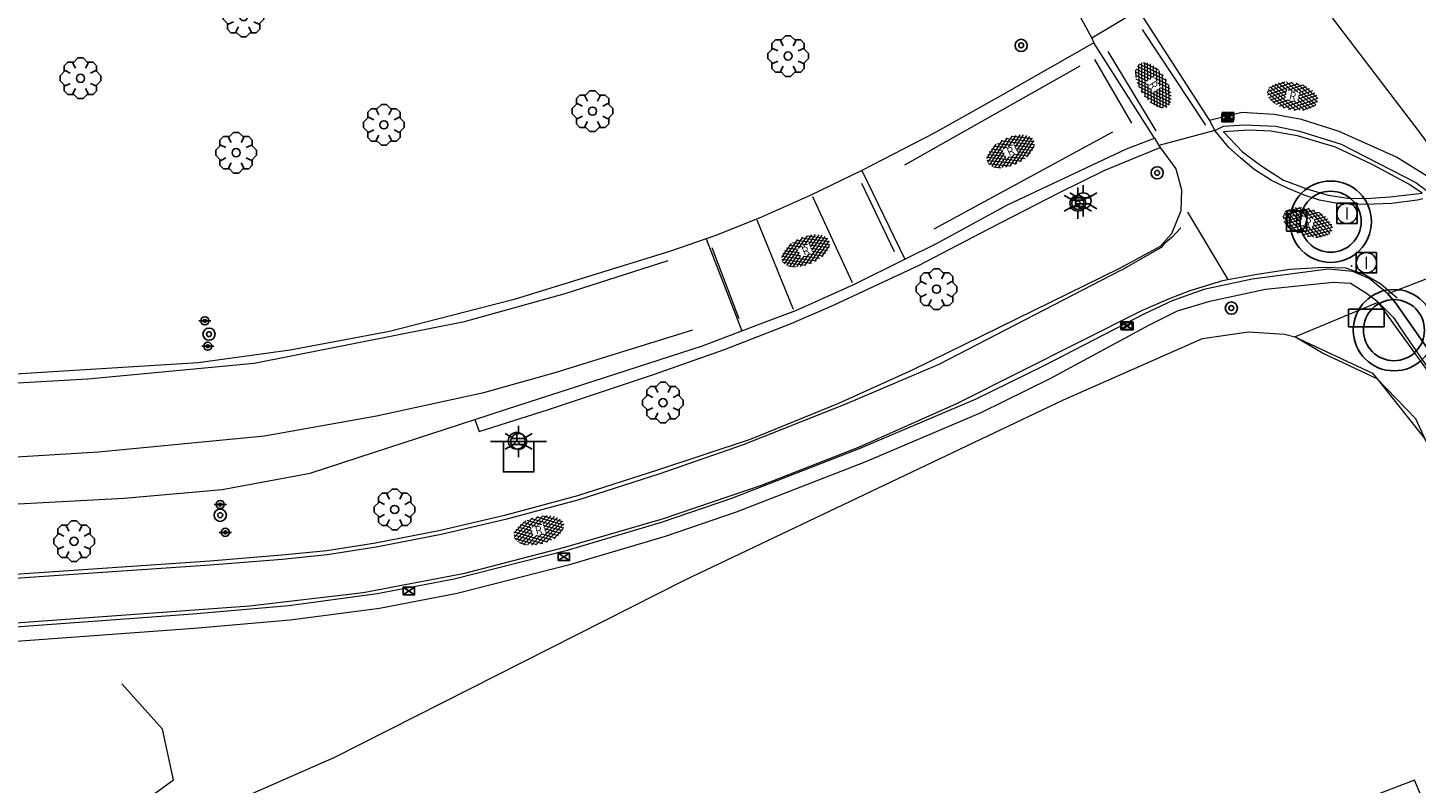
# Model space of a CAD drawing. Header units: metres. Extents: x 181682 to 183922, y 386244 to 387136.
# Tile 27 of 62: x 182674 to 182742, y 386565 to 386603. Entities that reach past the tile are written whole.
import ezdxf
from ezdxf.enums import TextEntityAlignment as Align

# ---------------------------------------------------------------- set-up
doc = ezdxf.new("R2010")
doc.units = ezdxf.units.M
for name, color, linetype, lineweight in [('B-WE-GR-BOOM-S', 251, 'Continuous', 25), ('B-WE-GR-HAAG-G', 251, 'GR-HAAG1', 13), ('B-WE-GW-TALUD_TEEN-G', 251, 'Continuous', 18), ('B-WE-KL-ET_LS_OV_LICHTMAST-S', 251, 'Continuous', 25), ('B-WE-KL-WATER_PUT-S', 251, 'Continuous', 25), ('B-WE-OG-TOPOGRAFIE_BEBOUWING_LUIFEL-GV', 251, 'Continuous', 18), ('B-WE-OG-TOPOGRAFIE_TERREIN_GROEN-GV', 251, 'Continuous', 18), ('B-WE-OG-TOPOGRAFIE_WEG_BERM-GV', 251, 'Continuous', 18), ('B-WE-OG-TOPOGRAFIE_WEG_RIJWEG-GV', 251, 'Continuous', 18), ('B-WE-OG-TOPOGRAFIE_WEG_RIJWEG-SV', 251, 'Continuous', 25), ('B-WE-OG-TOPOGRAFIE_WEG_RIJWIELPAD-G', 251, 'Continuous', 18), ('B-WE-OG-TOPOGRAFIE_WEG_RIJWIELPAD-GV', 251, 'Continuous', 18), ('B-WE-OG-TOPOGRAFIE_WEG_RIJWIELPAD-SV', 251, 'Continuous', 25), ('B-WE-RI-DRAINAGE_PUT-S', 251, 'Continuous', 25), ('B-WE-RI-GWA_RIOOLPUT_INSPECTIEPUT-S', 251, 'Continuous', 25), ('B-WE-RI-HWA_KOLK-S', 251, 'Continuous', 25), ('B-WE-VH-GOOT-G', 251, 'Continuous', 25), ('B-WE-VW-BEWEGWIJZERING_DRAAGCONSTRUCTIE-S', 251, 'Continuous', 25), ('B-WE-VW-MARKERING-G', 251, 'Continuous', 18), ('B-WE-VW-VERKEERSTEKEN_BORD-S', 251, 'Continuous', 25), ('B-WE-VW-VERKEERSTEKEN_DRAAGCONSTRUCTIE-S', 251, 'Continuous', 25)]:
    doc.layers.add(name, color=color, linetype=linetype, lineweight=lineweight)
doc.layers.add('B-WE-IE-MEUBILAIR_WEGMEUBILAIR-S', color=251, linetype='Continuous')
doc.styles.add('NLCS-ISO', font='NLCS-ISO.ttf')
doc.linetypes.add('GR-HAAG1', pattern='A,6,[176,NLCS.SHX,S=0.125,R=0,X=0,Y=0],-2', length=8)

# ---------------------------------------------------------------- blocks, each defined once
blk = doc.blocks.new('SIE-WEG_WEGWIJZER-SO')
for q in [(-0.292, -0.292), (0, 0.412), (0.292, -0.292)]:
    blk.add_line((0, 0), q)
blk.add_circle((0, 0), 0.413)
blk = doc.blocks.new('SVW-VERKEERSTEKEN_BORD_ANWB-SO')
blk.add_line((-1.375, 0), (1.375, 0))
at = {"flags": 128}
blk.add_lwpolyline([(-0.75, 0), (-0.75, -1.5), (0.75, -1.5), (0.75, 0)], close=True, dxfattribs=at)
blk = doc.blocks.new('SIE-WEG_VERKEERSBORD_ROND-SO')
for radius in [0.3, 0.3, 0.12]:
    blk.add_circle((0, 0), radius)
blk = doc.blocks.new('SKL-ET_OV_KAST_ALGEMEEN-SO')
for p, q in [((-0.912, 0.442), (0.838, 0.442)), ((-0.912, -0.433), (-0.912, 0.442)), ((0.838, 0.442), (0.838, -0.433)), ((0.838, -0.433), (-0.912, -0.433))]:
    blk.add_line(p, q)
blk = doc.blocks.new('B-SIE-WEG_LICHTMAST-SO')
at = {"ltscale": 0.1}
for p, q in [((0, 0.386), (0, 0.772)), ((-0.334, 0.193), (-0.668, 0.386)), ((0.334, 0.193), (0.668, 0.386)), ((-0.334, -0.193), (-0.668, -0.386)), ((0, -0.386), (0, -0.772)), ((0.334, -0.193), (0.668, -0.386))]:
    blk.add_line(p, q, dxfattribs=at)
at = {"flags": 128}
for points in [[(-0.354, 0.152), (0.354, 0.152)], [(-0.354, -0.152), (0.354, -0.152)]]:
    blk.add_lwpolyline(points, dxfattribs=at)
at = {"ltscale": 0.1}
blk.add_circle((0, 0), 0.386, dxfattribs=at)
at = {"style": 'NLCS-ISO'}
blk.add_attdef('TYPE', text='', height=0.549, dxfattribs=at).set_placement((0, 0.772), align=Align.BOTTOM_CENTER)
blk = doc.blocks.new('SIE-WEG_VERKEERSBORD_PAAL-SO')
blk.add_line((-0.3, 0), (0.3, 0))
for radius in [0.2, 0.0745]:
    blk.add_circle((0, 0), radius)
blk = doc.blocks.new('B-SRI-KOLK_COMBINATIE-SO')
for p, q in [((-0.28125, 0), (0.28125, 0.375)), ((0.28125, 0), (-0.28125, 0.375))]:
    blk.add_line(p, q)
at = {"flags": 128}
blk.add_lwpolyline([(-0.28125, 0), (0.28125, 0), (0.28125, 0.375), (-0.28125, 0.375)], close=True, dxfattribs=at)
blk = doc.blocks.new('SRI-PUT_INSPECTIE-SO')
at = {"lineweight": -3, "flags": 128}
blk.add_lwpolyline([(-0.497, -0.493), (0.503, -0.493), (0.503, 0.507), (-0.497, 0.507)], close=True, dxfattribs=at)
at = {"lineweight": -3, "ltscale": 1.5}
blk.add_circle((0.003, 0.007), 0.5, dxfattribs=at)
at = {"ltscale": 0.1, "style": 'NLCS-ISO'}
blk.add_text('I', height=0.625, dxfattribs=at).set_placement((0.002, 0.005), align=Align.MIDDLE_CENTER)
blk = doc.blocks.new('SRI-DRAIN_PUT-SO')
at = {"lineweight": -3}
for radius in [2, 1.5]:
    blk.add_circle((0, 0), radius, dxfattribs=at)
blk = doc.blocks.new('SGR-BOOM_01')
at = {"layer": 'B-WE-GR-BOOM-S'}
for points in [[(-0.33, 0.795, 0), (-0.619, 0.795, 0), (-0.795, 0.619, 0), (-0.795, 0.33, 0)], [(0.25, 0.5, 0), (0.375, 0.75, 0), (0.125, 1, 0), (-0.125, 1, 0), (-0.375, 0.75, 0), (-0.25, 0.5, 0)], [(0.795, 0.33, 0), (0.795, 0.619, 0), (0.619, 0.795, 0), (0.33, 0.795, 0)], [(-0.5, 0.25, 0), (-0.75, 0.375, 0), (-1, 0.125, 0), (-1, -0.125, 0), (-0.75, -0.375, 0), (-0.5, -0.25, 0)], [(0.5, -0.25, 0), (0.75, -0.375, 0), (1, -0.125, 0), (1, 0.125, 0), (0.75, 0.375, 0), (0.5, 0.25, 0)], [(-0.795, -0.33, 0), (-0.795, -0.619, 0), (-0.619, -0.795, 0), (-0.33, -0.795, 0)], [(-0.25, -0.5, 0), (-0.375, -0.75, 0), (-0.125, -1, 0), (0.125, -1, 0), (0.375, -0.75, 0), (0.25, -0.5, 0)], [(0.33, -0.795, 0), (0.619, -0.795, 0), (0.795, -0.619, 0), (0.795, -0.33, 0)]]:
    blk.add_polyline3d(points, dxfattribs=at)
blk.add_circle((0, 0), 0.2, dxfattribs=at)
blk.add_circle((0, 0), 0.2, dxfattribs=at)
blk = doc.blocks.new('SVH-GESLOTEN-SO')
at = {"linetype": 'Continuous', "lineweight": 0}
for p, q in [((-1.68, -0.04), (-0.187, 0.872)), ((-1.662, 0.121), (0.021, -0.906)), ((-1.627, -0.236), (0.185, 0.871)), ((-1.622, 0.221), (-0.666, 0.805)), ((-1.577, 0.296), (0.358, -0.886)), ((-1.517, -0.397), (-0.449, 0.256)), ((-1.445, 0.442), (-0.449, -0.166)), ((-1.368, -0.532), (-0.449, 0.03)), ((-1.277, 0.567), (-0.449, 0.062)), ((-1.076, 0.672), (-0.449, 0.289)), ((-0.845, 0.758), (-0.103, 0.304)), ((-0.579, 0.824), (0.271, 0.304)), ((-0.441, -0.875), (1.54, 0.336)), ((-0.37, 0.304), (0.499, 0.836)), ((-0.277, 0.865), (1.6, -0.282)), ((-0.119, -0.904), (1.639, 0.17)), ((0, 0.304), (0.772, 0.776)), ((0.078, 0.876), (1.67, -0.096)), ((0.371, 0.302), (1.012, 0.695)), ((0.371, 0.075), (1.22, 0.595)), ((0.371, -0.152), (1.397, 0.476)), ((0.371, 0.243), (1.481, -0.434)), ((0.371, 0.015), (1.32, -0.566)), ((0.52, 0.832), (1.65, 0.141)), ((-1.673, -0.099), (-0.392, -0.882)), ((-1.453, -0.461), (-1.037, -0.716)), ((-1.184, -0.647), (-0.449, -0.198)), ((-0.969, -0.743), (-0.244, -0.3)), ((-0.722, -0.819), (0.127, -0.3)), ((-0.23, -0.3), (0.65, -0.837)), ((0.143, -0.3), (0.905, -0.766)), ((0.268, -0.895), (1.676, -0.035)), ((0.371, -0.212), (1.128, -0.675)), ((0.798, -0.8), (1.571, -0.327))]:
    blk.add_line(p, q, dxfattribs=at)
at = {"linetype": 'Continuous', "lineweight": 0, "style": 'NLCS-ISO'}
blk.add_text('R', height=0.54, dxfattribs=at).set_placement((0, 0), align=Align.MIDDLE_CENTER)

msp = doc.modelspace()

# ---------------------------------------------------------------- linework, layer by layer
at = {"layer": 'B-WE-GR-HAAG-G'}
for points in [[(182705.977, 386575.365, 25.958), (182724.563, 386584.218, 26.337), (182731.4, 386587.235, 26.352), (182733.657, 386587.555, 26.403), (182735.422, 386587.437, 26.433), (182735.922, 386587.31, 26.455)], [(182735.922, 386587.31, 26.455), (182739.754, 386585.52, 26.019), (182739.975, 386585.242, 26.041), (182742.317, 386582.302, 26.277), (182743.373, 386580.049, 26.27), (182749.362, 386567.274, 26.231), (182758.056, 386548.521, 25.804), (182763.716, 386536.377, 25.639), (182769.216, 386523.086, 25.561)], [(182652.299, 386550.633, 24.517), (182688.757, 386566.662, 24.699), (182705.977, 386575.365, 25.958)]]:
    msp.add_polyline3d(points, dxfattribs=at)
at = {"layer": 'B-WE-GW-TALUD_TEEN-G'}
msp.add_polyline3d([(182555.06, 386521.678, 24.841), (182583.15, 386531.672, 25.419), (182615.097, 386543.277, 25.548), (182635.901, 386549.746, 25.9), (182647.99, 386552.723, 25.956), (182665.774, 386557.607, 25.765), (182676.04, 386562.064, 25.612), (182680.83, 386565.545, 25.667), (182680.293, 386568.034, 25.829), (182678.296, 386570.263, 25.673)], dxfattribs=at)
at = {"layer": 'B-WE-KL-WATER_PUT-S'}
msp.add_point((182738.718, 386590.796, 26.758), dxfattribs=at)
at = {"layer": 'B-WE-OG-TOPOGRAFIE_BEBOUWING_LUIFEL-GV'}
msp.add_polyline3d([(182742.908, 386562.927, 0), (182742.737, 386563.334, 0), (182741.814, 386565.528, 0), (182735.649, 386563.174, 0), (182736.037, 386562.095, 0), (182729.145, 386559.586, 0), (182729.956, 386557.36, 0), (182730.132, 386556.878, 0), (182730.132, 386556.877, 0), (182730.937, 386557.17, 0), (182730.76, 386557.655, 0), (182730.605, 386558.081, 0), (182734.012, 386559.322, 0), (182734.165, 386558.902, 0), (182734.346, 386558.404, 0), (182734.348, 386558.399, 0), (182737.019, 386559.372, 0)], dxfattribs=at)
at = {"layer": 'B-WE-OG-TOPOGRAFIE_TERREIN_GROEN-GV'}
msp.add_line((182735.922, 386587.31, 26.455), (182740.025, 386589.024, 26.837), dxfattribs=at)
msp.add_polyline3d([(182787.333, 386481.401, 0), (182770.762, 386517.927, 0), (182761.776, 386540.168, 0), (182760.821, 386542.531, 0), (182743.373, 386580.049, 0), (182741.872, 386583.277, 0), (182739.975, 386585.242, 0), (182737.292, 386586.51, 0), (182735.922, 386587.31, 26.455)], dxfattribs=at)
at = {"layer": 'B-WE-OG-TOPOGRAFIE_WEG_BERM-GV'}
msp.add_polyline3d([(182733.362, 386596.403, 27.023), (182734.252, 386595.734, 27.062), (182735.368, 386595.008, 27.04), (182736.576, 386594.564, 27.045), (182737.563, 386594.274, 27.04), (182738.542, 386594.119, 27.04), (182739.452, 386594.117, 27.089), (182740.593, 386594.2, 27.089), (182742.183, 386594.376, 27.133), (182741.528, 386594.814, 27.078), (182739.729, 386595.788, 27.106), (182737.933, 386596.64, 27.04), (182736.066, 386597.19, 27.007), (182734.757, 386597.419, 26.996), (182733.678, 386597.469, 27.007), (182732.431, 386597.386, 27.018), (182733.362, 386596.403, 27.023)], dxfattribs=at)
at = {"layer": 'B-WE-OG-TOPOGRAFIE_WEG_RIJWEG-GV'}
for p, q in [((182728.143, 386603.3, 27.035), (182725.959, 386601.994, 26.991)), ((182728.347, 386603.194, 27.035), (182731.743, 386597.952, 26.893)), ((182725.959, 386601.994, 26.991), (182726.059, 386601.755, 26.975)), ((182729.04, 386597.068, 26.931), (182726.059, 386601.755, 26.975)), ((182732.007, 386597.453, 26.886), (182729.244, 386596.721, 26.872)), ((182731.743, 386597.952, 26.893), (182732.007, 386597.453, 26.886)), ((182729.04, 386597.068, 26.931), (182729.244, 386596.721, 26.872)), ((182714.659, 386595.493, 26.76), (182716.769, 386591.126, 26.689)), ((182707, 386592.127, 26.6), (182708.764, 386587.61, 26.518))]:
    msp.add_line(p, q, dxfattribs=at)
for points in [[(182745.536, 386592.75, 27.013), (182745.314, 386593.073, 27.02), (182744.03, 386594.772, 27.036), (182743.85, 386594.946, 27.02), (182742.081, 386597.333, 27.044), (182737.147, 386603.823, 27.188), (182735.024, 386606.471, 27.228), (182734.544, 386606.984, 27.173), (182733.619, 386607.076, 27.184), (182733.091, 386606.671, 27.166)], [(182726.059, 386601.755, 26.975), (182721.567, 386599.206, 26.92), (182718.21, 386597.329, 26.843), (182714.659, 386595.493, 26.76)], [(182742.76, 386594.237, 26.952), (182743.213, 386594.465, 26.988), (182742.452, 386595.189, 26.959), (182740.92, 386596.134, 26.959), (182738.106, 386597.4, 26.931), (182736.25, 386597.989, 26.921), (182734.92, 386598.245, 26.94), (182733.318, 386598.332, 26.95), (182731.743, 386597.952, 26.893)], [(182732.007, 386597.453, 26.886), (182732.423, 386597.673, 26.891), (182733.479, 386597.725, 26.864), (182734.972, 386597.673, 26.88), (182736.155, 386597.412, 26.897), (182738.204, 386596.776, 26.919), (182741.875, 386594.895, 26.957), (182742.76, 386594.237, 26.952)], [(182716.769, 386591.126, 26.689), (182718.385, 386591.926, 26.712), (182721.784, 386593.776, 26.741), (182727.659, 386596.545, 26.874), (182729.04, 386597.068, 26.931)], [(182695.632, 386583.246, 26.251), (182695.847, 386582.653, 26.297), (182699.262, 386583.748, 26.337), (182704.413, 386585.462, 26.425), (182707.898, 386586.684, 26.477), (182711.183, 386587.963, 26.605), (182713.261, 386588.865, 26.661), (182717.434, 386590.817, 26.697), (182720.898, 386592.622, 26.737), (182724.361, 386594.407, 26.805), (182726.564, 386595.485, 26.833), (182728.074, 386596.102, 26.857), (182729.317, 386596.62, 26.868)], [(182714.659, 386595.493, 26.76), (182712.122, 386594.254, 26.736), (182709.601, 386593.142, 26.691), (182707.425, 386592.275, 26.619), (182707, 386592.127, 26.6)], [(182707, 386592.127, 26.6), (182705.204, 386591.504, 26.522), (182697.572, 386589.144, 26.435), (182691.436, 386587.574, 26.391), (182686.561, 386586.665, 26.32), (182682.037, 386586.035, 26.288), (182668.538, 386585.199, 26.128), (182662.088, 386584.612, 26.05), (182659.252, 386584.291, 26.04), (182655.624, 386583.696, 25.997)], [(182708.764, 386587.61, 26.518), (182709.789, 386588.004, 26.554), (182711.408, 386588.609, 26.59), (182714.258, 386589.883, 26.652), (182716.769, 386591.126, 26.689)], [(182695.632, 386583.246, 26.251), (182697.188, 386583.753, 26.279), (182706.826, 386586.866, 26.449), (182708.764, 386587.61, 26.518)], [(182657.043, 386577.675, 25.793), (182665.836, 386578.714, 25.881), (182678.397, 386579.391, 25.959), (182683.226, 386579.808, 26.087), (182687.539, 386580.619, 26.158), (182690.709, 386581.64, 26.164), (182695.632, 386583.246, 26.251)]]:
    msp.add_polyline3d(points, dxfattribs=at)
at = {"layer": 'B-WE-OG-TOPOGRAFIE_WEG_RIJWIELPAD-G'}
msp.add_polyline3d([(182760.343, 386559.197, 26.183), (182753.317, 386570.018, 26.445), (182744.798, 386582.411, 26.705), (182740.025, 386589.024, 26.837)], dxfattribs=at)
at = {"layer": 'B-WE-OG-TOPOGRAFIE_WEG_RIJWIELPAD-GV'}
msp.add_line((182729.244, 386596.721, 26.872), (182729.317, 386596.62, 26.868), dxfattribs=at)
for points in [[(182705.414, 386635.394, 27.417), (182705.596, 386635.195, 27.414), (182709.243, 386630.247, 27.342), (182713.401, 386624.474, 27.303), (182716.336, 386619.74, 27.199), (182718.76, 386615.293, 27.173), (182723.005, 386607.435, 27.043), (182725.959, 386601.994, 26.991)], [(182742.216, 386594.096, 26.959), (182741.954, 386594.028, 26.963), (182740.676, 386593.868, 27.012), (182739.82, 386593.834, 26.924), (182739.03, 386593.81, 26.919), (182738.119, 386593.852, 26.886), (182737.143, 386594.036, 26.908), (182736.383, 386594.271, 26.902), (182735.567, 386594.623, 26.897), (182734.783, 386595, 26.891), (182733.92, 386595.556, 26.897), (182733.267, 386596.105, 26.891), (182732.68, 386596.622, 26.891), (182732.007, 386597.453, 26.886)], [(182729.317, 386596.62, 26.868), (182730.086, 386595.573, 26.832), (182730.358, 386594.544, 26.792), (182730.333, 386593.508, 26.762), (182729.862, 386592.373, 26.795), (182729.312, 386591.76, 26.773), (182727.307, 386590.676, 26.718)], [(182727.307, 386590.676, 26.718), (182717.133, 386585.671, 26.487), (182713.512, 386584.03, 26.399), (182709.164, 386582.263, 26.278), (182704.662, 386580.771, 26.256), (182700.687, 386579.497, 26.168), (182697.097, 386578.528, 26.146), (182693.944, 386577.8, 26.113), (182690.756, 386577.169, 26.058), (182688.356, 386576.797, 26.047), (182686.148, 386576.576, 26.036), (182682.615, 386576.289, 25.882), (182672.29, 386575.582, 25.816), (182665.68, 386575.118, 25.739), (182660.858, 386574.585, 25.695), (182657.688, 386574.086, 25.623)], [(182740.486, 386589.436, 26.827), (182739.581, 386590.182, 26.827), (182738.78, 386590.523, 26.817), (182737.564, 386590.645, 26.808), (182733.835, 386590.15, 26.691), (182731.459, 386589.631, 26.681), (182729.896, 386589.09, 26.671), (182728.546, 386588.447, 26.625)], [(182669.959, 386572.122, 25.735), (182681.839, 386572.992, 25.908), (182686.567, 386573.401, 25.994), (182690.944, 386573.984, 26.052), (182694.771, 386574.714, 26.092), (182700.355, 386576.141, 26.167), (182704.999, 386577.518, 26.213), (182708.492, 386578.712, 26.241), (182714.815, 386581.175, 26.391), (182720.521, 386583.602, 26.454), (182723.912, 386585.265, 26.552), (182728.787, 386587.908, 26.663), (182730.171, 386588.583, 26.72), (182731.757, 386589.06, 26.691), (182734.495, 386589.66, 26.749), (182737.813, 386590.006, 26.798), (182738.664, 386589.948, 26.866), (182739.454, 386589.453, 26.817), (182739.953, 386589.078, 26.834), (182740.025, 386589.024, 26.837)], [(182740.486, 386589.436, 26.827), (182740.643, 386589.496, 26.828), (182742.598, 386590.239, 26.839), (182742.81, 386590.377, 26.852)], [(182740.025, 386589.024, 26.837), (182740.78, 386588.26, 0), (182741.258, 386587.543, 0), (182756.43, 386565.591, 0), (182767.47, 386548.071, 0), (182767.95, 386548.361, 0), (182773.498, 386539.072, 0), (182774.153, 386537.92, 0)], [(182728.546, 386588.447, 26.625), (182723.594, 386585.889, 26.552), (182720.23, 386584.239, 26.454), (182714.551, 386581.823, 26.391), (182708.252, 386579.37, 26.241), (182704.786, 386578.185, 26.213), (182700.168, 386576.816, 26.167), (182694.618, 386575.398, 26.092), (182690.832, 386574.675, 26.052), (182686.49, 386574.097, 25.994), (182681.784, 386573.69, 25.908), (182669.913, 386572.821, 25.735), (182662.324, 386572.378, 25.655), (182660.698, 386572.135, 25.597), (182657.992, 386571.774, 25.551), (182654.787, 386571.118, 25.511), (182646.198, 386569.061, 25.454), (182641.872, 386567.682, 25.419), (182637.133, 386566.053, 25.402), (182634.327, 386564.956, 25.379)]]:
    msp.add_polyline3d(points, dxfattribs=at)
at = {"layer": 'B-WE-VH-GOOT-G'}
msp.add_polyline3d([(182740.486, 386589.436, 26.827), (182740.878, 386588.98, 26.729), (182748.684, 386577.829, 26.594), (182753.335, 386571.076, 26.421), (182760.699, 386559.653, 26.186)], dxfattribs=at)
at = {"layer": 'B-WE-VW-MARKERING-G'}
for p, q in [((182728.429, 386602.41, 26.971), (182731.541, 386597.715, 26.873)), ((182726.082, 386600.947, 26.933), (182727.911, 386597.82, 26.859)), ((182729.115, 386597.431, 26.869), (182726.756, 386601.339, 26.96)), ((182716.762, 386595.772, 26.778), (182725.389, 386600.635, 26.954)), ((182726.973, 386597.375, 26.825), (182718.193, 386592.605, 26.758)), ((182716.252, 386591.498, 26.702), (182714.66, 386594.841, 26.739)), ((182712.236, 386594.217, 26.744), (182714.174, 386589.985, 26.7)), ((182711.29, 386588.651, 26.661), (182709.517, 386593.054, 26.722)), ((182708.62, 386588.201, 26.544), (182707.306, 386591.688, 26.627))]:
    msp.add_line(p, q, dxfattribs=at)
for points in [[(182730.66, 386593.438, 26.817), (182732.64, 386590.128, 26.778), (182732.641, 386590.126, 26.778)], [(182730.322, 386592.675, 26.714), (182729.878, 386592.196, 26.702), (182729.532, 386591.894, 26.692), (182729.363, 386591.706, 26.686), (182727.44, 386590.613, 26.661), (182727.364, 386590.574, 26.66), (182718.43, 386585.946, 26.499), (182713.821, 386583.994, 26.409), (182708.825, 386582.008, 26.348), (182704.723, 386580.581, 26.256), (182700.744, 386579.305, 26.168), (182697.146, 386578.334, 26.146), (182693.986, 386577.604, 26.113), (182690.791, 386576.972, 26.058), (182688.381, 386576.599, 26.047), (182686.166, 386576.377, 26.036), (182682.63, 386576.09, 25.882), (182672.304, 386575.382, 25.816)], [(182509.383, 386527.701, 25.608), (182509.581, 386527.783, 25.608), (182532.166, 386537.088, 25.556), (182550.772, 386544.497, 25.554), (182578.017, 386555.456, 25.597), (182598.708, 386563.757, 25.595), (182617.773, 386571.319, 25.689), (182628.559, 386575.517, 25.746), (182629.09, 386575.723, 25.749), (182639.246, 386579.441, 25.887), (182648.419, 386581.962, 25.923), (182657.769, 386583.704, 25.995), (182668.273, 386584.767, 26.129), (182676.612, 386585.249, 26.194), (182684.798, 386586.019, 26.308), (182695.13, 386588.063, 26.395), (182700.078, 386589.441, 26.518), (182705.144, 386591.063, 26.534)], [(182669.901, 386573.021, 25.735), (182684.56, 386574.091, 25.942), (182690.145, 386574.743, 26.002), (182695.142, 386575.704, 26.059), (182700.052, 386576.978, 26.164), (182704.864, 386578.362, 26.24), (182709.767, 386580.032, 26.342), (182714.54, 386581.912, 26.382), (182719.328, 386584.035, 26.448), (182728.449, 386588.621, 26.611), (182728.531, 386588.662, 26.612), (182729.768, 386589.2, 26.637), (182730.788, 386589.584, 26.647), (182732.39, 386590.082, 26.672), (182732.64, 386590.128, 26.675), (182734.072, 386590.393, 26.693), (182735.69, 386590.632, 26.733), (182737.348, 386590.74, 26.749), (182738.415, 386590.697, 26.75), (182739.366, 386590.377, 26.768), (182740.153, 386589.917, 26.763), (182740.643, 386589.496, 26.747), (182740.957, 386589.226, 26.737)], [(182511.639, 386524.763, 25.486), (182534.315, 386534.028, 25.451), (182555.157, 386542.474, 25.539), (182575.931, 386550.708, 25.508), (182578.648, 386551.793, 25.515), (182607.308, 386563.211, 25.54), (182619.09, 386567.895, 25.581), (182630.307, 386572.313, 25.655), (182632.746, 386573.273, 25.671), (182640.429, 386576.032, 25.732), (182649.395, 386578.473, 25.803), (182658.294, 386580.174, 25.945), (182668.528, 386581.136, 26.015), (182677.142, 386581.658, 26.09), (182685.295, 386582.442, 26.224), (182690.802, 386583.438, 26.331), (182696.072, 386584.57, 26.308), (182699.583, 386585.556, 26.397), (182706.354, 386587.657, 26.482)]]:
    msp.add_polyline3d(points, dxfattribs=at)

# ---------------------------------------------------------------- block references
at = {"layer": 'B-WE-GR-BOOM-S'}
for p in [(182684.273, 386603.05, 25.339), (182711.031, 386601.112, 26.471), (182676.258, 386600.018, 25.351), (182701.419, 386598.401, 26.195), (182691.168, 386597.73, 25.879), (182683.907, 386596.361, 25.717), (182718.323, 386589.655, 26.462), (182704.881, 386584.08, 26.533), (182691.695, 386578.828, 20.925), (182675.942, 386577.266, 26.033)]:
    msp.add_blockref('SGR-BOOM_01', p, dxfattribs=at)
at = {"layer": 'B-WE-IE-MEUBILAIR_WEGMEUBILAIR-S'}
msp.add_blockref('SKL-ET_OV_KAST_ALGEMEEN-SO', (182739.478, 386588.238, 26.747), dxfattribs=at)
at = {"layer": 'B-WE-KL-ET_LS_OV_LICHTMAST-S'}
for p in [(182725.535, 386593.997, 0), (182725.267, 386593.877, 26.945), (182697.789, 386582.171, 26.312)]:
    msp.add_blockref('B-SIE-WEG_LICHTMAST-SO', p, dxfattribs=at)
at = {"layer": 'B-WE-OG-TOPOGRAFIE_WEG_RIJWEG-SV'}
for p, xscale, yscale, rotation in [((182728.983, 386599.685, 26.952), 0.7499999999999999, 0.7499999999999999, 302.4569522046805), ((182735.83, 386599.154, 27.02), 0.75, 0.75, 349.1048863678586), ((182721.964, 386596.441, 26.827), 0.7500000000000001, 0.7500000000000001, 25.2353995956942), ((182711.894, 386591.552, 26.641), 0.75, 0.75, 23.80202658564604)]:
    msp.add_blockref('SVH-GESLOTEN-SO', p, dxfattribs=dict(at, xscale=xscale, yscale=yscale, rotation=rotation))
at = {"layer": 'B-WE-OG-TOPOGRAFIE_WEG_RIJWIELPAD-SV', "xscale": 0.75, "yscale": 0.75}
for p, rotation in [((182736.568, 386592.95, 26.843), 342.8178407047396), ((182698.777, 386577.816, 25.903), 15.10511240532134)]:
    msp.add_blockref('SVH-GESLOTEN-SO', p, dxfattribs=dict(at, rotation=rotation))
at = {"layer": 'B-WE-RI-DRAINAGE_PUT-S'}
for p in [(182737.69, 386592.97, 0), (182740.8, 386587.64, 0)]:
    msp.add_blockref('SRI-DRAIN_PUT-SO', p, dxfattribs=at)
at = {"layer": 'B-WE-RI-GWA_RIOOLPUT_INSPECTIEPUT-S'}
for p in [(182736.02, 386593.003, 26.659), (182738.49, 386593.37, 0), (182739.443, 386590.946, 26.594)]:
    msp.add_blockref('SRI-PUT_INSPECTIE-SO', p, dxfattribs=at)
at = {"layer": 'B-WE-RI-HWA_KOLK-S'}
for p in [(182732.624, 386597.88, 26.65), (182732.646, 386597.955, 0), (182727.66, 386587.68, 0), (182727.7, 386587.663, 26.361), (182700.012, 386576.314, 0), (182692.394, 386574.629, 25.86)]:
    msp.add_blockref('B-SRI-KOLK_COMBINATIE-SO', p, dxfattribs=at)
at = {"layer": 'B-WE-VW-BEWEGWIJZERING_DRAAGCONSTRUCTIE-S'}
msp.add_blockref('SIE-WEG_WEGWIJZER-SO', (182697.695, 386582.206, 0), dxfattribs=at)
at = {"layer": 'B-WE-VW-VERKEERSTEKEN_BORD-S'}
for name, p in [('SIE-WEG_VERKEERSBORD_ROND-SO', (182722.484, 386601.635, 26.981)), ('SIE-WEG_VERKEERSBORD_ROND-SO', (182729.163, 386595.374, 26.686)), ('SIE-WEG_VERKEERSBORD_ROND-SO', (182725.267, 386593.877, 26.945)), ('SIE-WEG_VERKEERSBORD_ROND-SO', (182732.811, 386588.726, 26.51)), ('SIE-WEG_VERKEERSBORD_ROND-SO', (182682.575, 386587.441, 26.11)), ('SVW-VERKEERSTEKEN_BORD_ANWB-SO', (182697.789, 386582.171, 26.312)), ('SIE-WEG_VERKEERSBORD_ROND-SO', (182683.126, 386578.545, 25.77))]:
    msp.add_blockref(name, p, dxfattribs=at)
at = {"layer": 'B-WE-VW-VERKEERSTEKEN_DRAAGCONSTRUCTIE-S'}
for p in [(182682.369, 386588.098, 26.189), (182682.514, 386586.851, 26.228), (182683.126, 386579.072, 25.948), (182683.379, 386577.704, 26.042)]:
    msp.add_blockref('SIE-WEG_VERKEERSBORD_PAAL-SO', p, dxfattribs=at)

doc.saveas('drawing.dxf')
